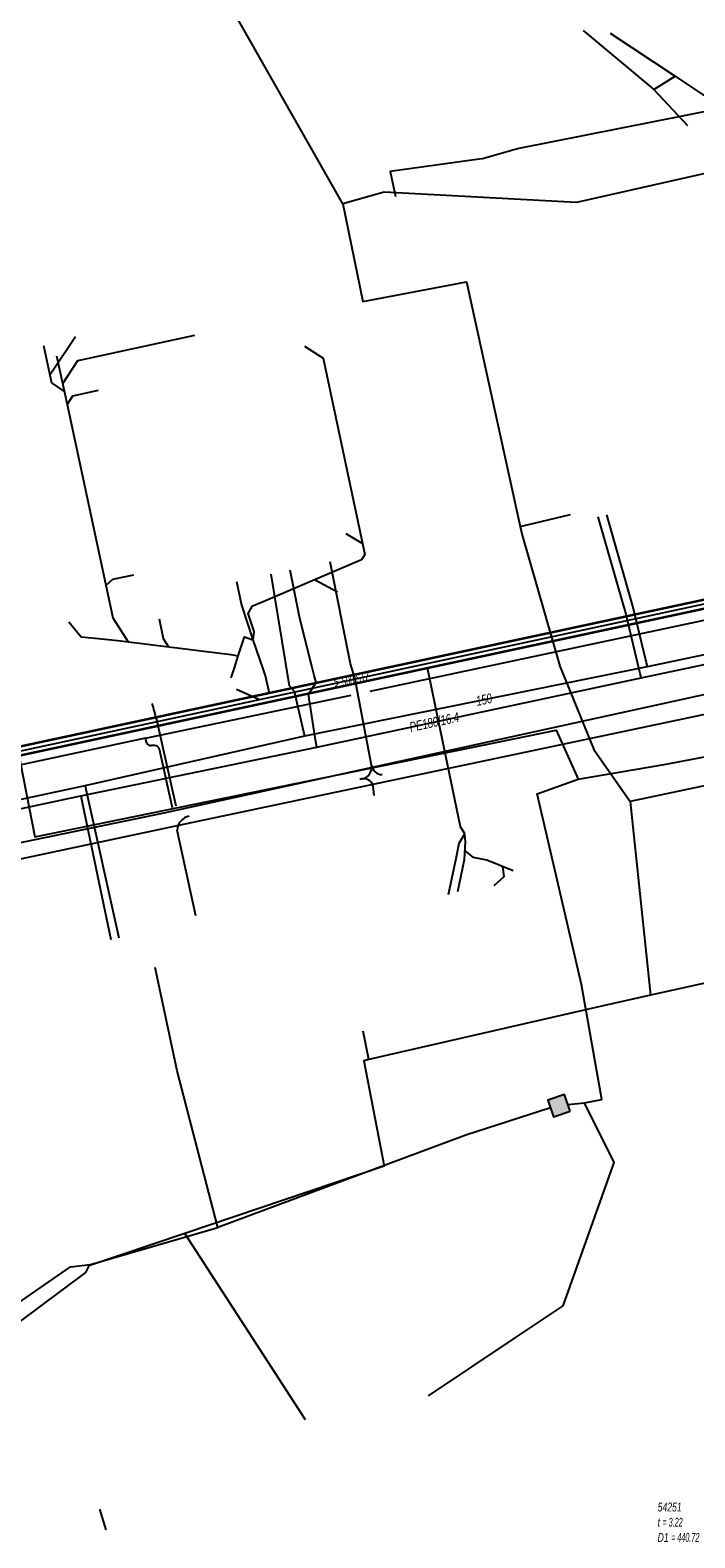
# Model space of a CAD drawing. Header units: metres. Extents: x 2695563 to 2696938, y 1260544 to 1262032.
# Tile 125 of 256: x 2695819 to 2695857, y 1261323 to 1261408. Entities that reach past the tile are written whole.
import ezdxf

# ---------------------------------------------------------------- set-up
doc = ezdxf.new("R2010")
doc.units = ezdxf.units.M
doc.linetypes.add('AUSGEZOGEN', pattern=[0])
for name, color, linetype in [('AW_LK_ Haltung Text', 7, 'AUSGEZOGEN'), ('AW_LK_Haltung', 24, 'AUSGEZOGEN'), ('AW_LK_Normschacht Text', 24, 'AUSGEZOGEN'), ('EW_LK_Trasseabs', 1, 'AUSGEZOGEN'), ('EW_LK_Trasserand', 1, 'AUSGEZOGEN'), ('FM_LK_SW_BAUWERK', 94, 'AUSGEZOGEN'), ('FM_LK_SW_TRASSEKANTE', 94, 'AUSGEZOGEN'), ('GA_LK_Leitung', 32, 'AUSGEZOGEN'), ('GA_LK_Leitung_Text', 32, 'AUSGEZOGEN'), ('TV_LK_LEITUNG', 92, 'AUSGEZOGEN'), ('WA_LK_Leitung', 171, 'AUSGEZOGEN'), ('WA_LK_Leitung_Text', 171, 'AUSGEZOGEN')]:
    doc.layers.add(name, color=color, linetype=linetype)
doc.styles.add('ARIAL', font='arial.ttf')

# ---------------------------------------------------------------- blocks, each defined once
blk = doc.blocks.new('COMPLEXOBJECT_1759')
at = {"layer": 'EW_LK_Trasserand', "color": 1, "linetype": 'AUSGEZOGEN', "transparency": 33554687}
for p, q in [((5910.912, 11349.615), (5910.529, 11350.201)), ((5866.665, 11321.148), (5813.527, 11285.8)), ((5804.582, 11281.235), (5804.642, 11280.564))]:
    blk.add_line(p, q, dxfattribs=at)
for centre, radius, start, end in [((12237.539, 1750.09), 11497.529, 123.3871155, 123.6493027), ((11122.357, 3433.049), 9477.931, 123.3567577, 123.6746588), ((1044.268, 18519.49), 8665.087, 303.3973523, 303.8194995), ((3946.027, 14114.71), 3389.733, 303.327136, 303.430732), ((3944.482, 14116.481), 3392.733, 303.332482, 303.436034), ((5804.394, 11288.572), 7.34, 271.466, 303.1619), ((5804.392, 11288.574), 8.013, 271.78428, 303.17134)]:
    blk.add_arc(centre, radius, start, end, dxfattribs=at)
blk = doc.blocks.new('COMPLEXOBJECT_2154')
at = {"layer": 'EW_LK_Trasseabs', "color": 1, "linetype": 'AUSGEZOGEN', "transparency": 33554687}
blk.add_line((5853.921, 11307.798), (5886.478, 11329.536), dxfattribs=at)
blk.add_arc((5854.361, 11307.148), 0.785, 124.08831, 207.41331, dxfattribs=at)
blk = doc.blocks.new('COMPLEXOBJECT_2363')
at = {"layer": 'EW_LK_Trasseabs', "color": 1, "linetype": 'AUSGEZOGEN', "transparency": 33554687}
blk.add_line((5826.497, 11364.464), (5825.387, 11369.363), dxfattribs=at)
blk.add_arc((5810.473, 11365.666), 15.366, 13.92278, 17.56509, dxfattribs=at)
blk = doc.blocks.new('COMPLEXOBJECT_2371')
at = {"layer": 'EW_LK_Trasseabs', "color": 1, "linetype": 'AUSGEZOGEN', "transparency": 33554687}
for p, q in [((5825.266, 11367.905), (5825.07, 11367.908)), ((5826.293, 11364.363), (5825.547, 11367.705))]:
    blk.add_line(p, q, dxfattribs=at)
blk.add_lwpolyline([(5824.819, 11368.044), (5824.755, 11368.32), (5807.159, 11364.55)], dxfattribs=at)
for centre, radius, start, end in [((5825.043, 11368.158), 0.251, 206.89509, 276.20435), ((5825.24, 11367.571), 0.335, 23.62397, 85.49379)]:
    blk.add_arc(centre, radius, start, end, dxfattribs=at)
blk = doc.blocks.new('COMPLEXOBJECT_2375')
at = {"layer": 'EW_LK_Trasseabs', "color": 1, "linetype": 'AUSGEZOGEN', "transparency": 33554687}
blk.add_line((5858.1, 11406.904), (5850.955, 11421.563), dxfattribs=at)
blk.add_arc((5843.836, 11418.692), 7.676, 21.96048, 39.02672, dxfattribs=at)
blk = doc.blocks.new('COMPLEXOBJECT_2526')
at = {"layer": 'EW_LK_Trasseabs', "color": 1, "linetype": 'AUSGEZOGEN', "transparency": 33554687}
blk.add_line((5827.603, 11358.238), (5826.546, 11363.105), dxfattribs=at)
blk.add_arc((5827.394, 11363.057), 0.85, 100.81317, 176.78407, dxfattribs=at)
blk = doc.blocks.new('COMPLEXOBJECT_2697')
at = {"layer": 'EW_LK_Trasseabs', "color": 1, "linetype": 'AUSGEZOGEN', "transparency": 33554687}
blk.add_line((5837.74, 11365.077), (5837.697, 11365.599), dxfattribs=at)
blk.add_arc((5837.15, 11365.458), 0.565, 14.50588, 112.54439, dxfattribs=at)

msp = doc.modelspace()

# ---------------------------------------------------------------- hatches: boundary and pattern name
at = {"layer": 'EW_LK_Trasserand', "lineweight": 18, "transparency": 33554687}
h = msp.add_hatch(dxfattribs=at)
h.set_pattern_fill('MUSTER', color=1, scale=6075, style=0, pattern_type=2)
h.set_pattern_definition([(0, (2708005, 1273150), (6075, 6075), [6075, -6075]), (90, (2708005, 1273150), (-6075, 6075), [6075, -6075])])
h.paths.add_polyline_path([(2695769.415, 1261351.038), (2695783.574, 1261353.972), (2695811.465, 1261359.766), (2695827.707, 1261363.203), (2695861.826, 1261370.411), (2695866.471, 1261371.436), (2695866.301, 1261372.261), (2695859.854, 1261371.135), (2695826.752, 1261363.872), (2695810.328, 1261360.481), (2695797.252, 1261357.688), (2695780.191, 1261353.997), (2695769.299, 1261351.597)], flags=0)
at = {"layer": 'FM_LK_SW_BAUWERK', "transparency": 33554687}
msp.add_hatch(color=7, dxfattribs=at).paths.add_polyline_path([(2695849.856, 1261346.939), (2695849.539, 1261347.887), (2695848.591, 1261347.57), (2695848.908, 1261346.621)])

# ---------------------------------------------------------------- linework, layer by layer
at = {"layer": 'AW_LK_Haltung', "color": 24, "linetype": 'AUSGEZOGEN', "transparency": 33554687}
for p, q in [((2695850.589, 1261408.345), (2695854.619, 1261404.99)), ((2695852.138, 1261408.193), (2695855.822, 1261405.746)), ((2695854.619, 1261404.99), (2695855.831, 1261405.752)), ((2695856.543, 1261402.92), (2695854.613, 1261404.984)), ((2695821.734, 1261390.941), (2695820.283, 1261388.768)), ((2695828.507, 1261391.005), (2695822.045, 1261389.614)), ((2695819.92, 1261390.454), (2695820.378, 1261388.329)), ((2695820.663, 1261389.856), (2695821.258, 1261387.092)), ((2695820.378, 1261388.329), (2695821.1, 1261387.825)), ((2695837.115, 1261379.771), (2695838.058, 1261379.205)), ((2695830.892, 1261377.037), (2695831.175, 1261375.686)), ((2695836.628, 1261376.428), (2695835.332, 1261377.132)), ((2695831.175, 1261375.686), (2695831.821, 1261373.722)), ((2695830.564, 1261372.888), (2695830.99, 1261372.804)), ((2695830.581, 1261371.555), (2695830.77, 1261372.126)), ((2695830.899, 1261370.918), (2695832.208, 1261370.337)), ((2695844.367, 1261361.363), (2695843.871, 1261361.746)), ((2695842.94, 1261359.25), (2695843.39, 1261361.386)), ((2695843.475, 1261359.425), (2695843.843, 1261361.245)), ((2695845.127, 1261361.199), (2695844.367, 1261361.363)), ((2695846.609, 1261360.594), (2695845.119, 1261361.199)), ((2695823.102, 1261324.325), (2695823.458, 1261323.164))]:
    msp.add_line(p, q, dxfattribs=at)
at = {"layer": 'AW_LK_Haltung', "linetype": 'AUSGEZOGEN', "transparency": 33554687}
for p, q in [((2695806.428, 1261365.079), (2695868.327, 1261378.367)), ((2695806.433, 1261365.059), (2695868.332, 1261378.347)), ((2695806.437, 1261365.04), (2695868.336, 1261378.328)), ((2695806.533, 1261364.59), (2695868.432, 1261377.878)), ((2695806.537, 1261364.571), (2695868.436, 1261377.859)), ((2695806.542, 1261364.551), (2695868.441, 1261377.839))]:
    msp.add_line(p, q, dxfattribs=at)
at = {"layer": 'AW_LK_Haltung', "color": 255, "transparency": 33554687}
msp.add_line((2695806.485, 1261364.815), (2695868.384, 1261378.103), dxfattribs=at)
at = {"layer": 'AW_LK_Haltung', "color": 24, "linetype": 'AUSGEZOGEN', "transparency": 33554687}
for points in [[(2695855.831, 1261405.752), (2695859.431, 1261403.343), (2695859.53, 1261403.066), (2695859.664, 1261402.985)], [(2695834.747, 1261390.411), (2695835.815, 1261389.719), (2695838.193, 1261378.57), (2695838.001, 1261378.273), (2695832.41, 1261375.883)], [(2695822.045, 1261389.614), (2695821.849, 1261389.572), (2695821.005, 1261388.265)], [(2695823.031, 1261387.883), (2695821.564, 1261387.567), (2695821.258, 1261387.092), (2695823.867, 1261374.97), (2695824.741, 1261373.617)], [(2695825.032, 1261377.398), (2695823.843, 1261377.142), (2695823.471, 1261376.808)], [(2695832.41, 1261375.883), (2695831.763, 1261375.62), (2695831.539, 1261375.224), (2695831.88, 1261374.187), (2695831.829, 1261373.722)], [(2695821.356, 1261374.745), (2695822.056, 1261373.896), (2695822.852, 1261373.818)], [(2695826.488, 1261374.909), (2695826.724, 1261373.801), (2695827.026, 1261373.331)], [(2695822.852, 1261373.818), (2695824.146, 1261373.691), (2695830.564, 1261372.888)], [(2695830.77, 1261372.126), (2695830.99, 1261372.804), (2695831.344, 1261373.896), (2695831.821, 1261373.722)], [(2695831.829, 1261373.722), (2695832.393, 1261372.072), (2695832.548, 1261371.625), (2695832.749, 1261370.688)], [(2695843.877, 1261362.694), (2695843.632, 1261363.101), (2695841.746, 1261372.129)], [(2695843.39, 1261361.386), (2695843.544, 1261362.167), (2695843.877, 1261362.694)], [(2695843.843, 1261361.245), (2695843.899, 1261362.247), (2695843.877, 1261362.694)], [(2695845.54, 1261359.763), (2695846.11, 1261360.281), (2695846.035, 1261360.827)]]:
    msp.add_lwpolyline(points, dxfattribs=at)
at = {"layer": 'EW_LK_Trasseabs', "color": 1, "linetype": 'AUSGEZOGEN', "transparency": 33554687}
for p, q in [((2695837.372, 1261372.359), (2695836.212, 1261378.154)), ((2695838.48, 1261370.806), (2695859.315, 1261375.244)), ((2695825.725, 1261368.13), (2695837.41, 1261370.58))]:
    msp.add_line(p, q, dxfattribs=at)
msp.add_lwpolyline([(2695838.565, 1261366.592), (2695837.619, 1261371.567), (2695837.372, 1261372.359)], dxfattribs=at)
for centre, radius, start, end in [((2695837.895, 1261366.482), 0.679, 281.58292, 9.34991), ((2695839.199, 1261366.706), 0.644, 190.24326, 268.07784)]:
    msp.add_arc(centre, radius, start, end, dxfattribs=at)
at = {"layer": 'EW_LK_Trasserand', "color": 1, "linetype": 'AUSGEZOGEN', "transparency": 33554687}
msp.add_lwpolyline([(2695769.415, 1261351.038), (2695783.574, 1261353.972), (2695811.465, 1261359.766), (2695827.707, 1261363.203), (2695861.826, 1261370.411), (2695866.471, 1261371.436), (2695866.301, 1261372.261), (2695859.854, 1261371.135), (2695826.752, 1261363.872), (2695810.328, 1261360.481), (2695797.252, 1261357.688), (2695780.191, 1261353.997), (2695769.299, 1261351.597), (2695769.415, 1261351.038)], close=True, dxfattribs=at)
at = {"layer": 'FM_LK_SW_BAUWERK', "color": 94, "transparency": 33554687}
msp.add_lwpolyline([(2695849.856, 1261346.939), (2695849.539, 1261347.887), (2695848.591, 1261347.57), (2695848.908, 1261346.621), (2695849.856, 1261346.939)], close=True, dxfattribs=at)
at = {"layer": 'FM_LK_SW_TRASSEKANTE', "color": 94, "linetype": 'AUSGEZOGEN', "transparency": 33554687}
for points in [[(2695860.7, 1261401.82), (2695858.417, 1261403.92), (2695846.942, 1261401.639), (2695846.728, 1261401.579), (2695844.871, 1261401.059), (2695844.688, 1261401.034), (2695839.622, 1261400.331), (2695839.922, 1261398.912)], [(2695802.253, 1261394.433), (2695807.147, 1261395.454), (2695812.75, 1261396.644), (2695819.42, 1261362.523), (2695849.063, 1261368.583), (2695850.317, 1261365.803)], [(2695850.317, 1261365.803), (2695855.208, 1261366.631), (2695865.257, 1261368.56)], [(2695849.728, 1261347.321), (2695850.665, 1261347.412), (2695851.66, 1261347.6), (2695850.499, 1261354.138), (2695847.975, 1261364.964), (2695850.317, 1261365.803)], [(2695829.827, 1261340.339), (2695827.516, 1261349.238), (2695826.891, 1261352.172), (2695826.265, 1261355.106)], [(2695848.737, 1261347.132), (2695843.932, 1261345.581), (2695829.827, 1261340.339)], [(2695841.802, 1261330.763), (2695846.79, 1261334.098), (2695849.45, 1261335.877), (2695852.358, 1261344.022), (2695850.665, 1261347.412)], [(2695808.682, 1261329.269), (2695821.463, 1261338.093), (2695822.595, 1261338.238), (2695829.827, 1261340.339)]]:
    msp.add_lwpolyline(points, dxfattribs=at)
at = {"layer": 'GA_LK_Leitung', "color": 32, "linetype": 'AUSGEZOGEN', "transparency": 33554687}
for points in [[(2695800.392, 1261360.316), (2695818.038, 1261364.006), (2695822.044, 1261364.861), (2695835.45, 1261367.629), (2695853.887, 1261371.559), (2695887.563, 1261378.677), (2695916.357, 1261384.81), (2695936.263, 1261388.959), (2695946.214, 1261392.499), (2695963.5, 1261404.076), (2695969.89, 1261405.928), (2695976.248, 1261406.029), (2695984.804, 1261402.593), (2695991.519, 1261395.725), (2695995.33, 1261399.381), (2695995.607, 1261399.093), (2695995.704, 1261398.992)], [(2695852.979, 1261375.38), (2695852.904, 1261375.642), (2695851.456, 1261380.712)], [(2695835.31, 1261371.703), (2695835.177, 1261372.229), (2695834.491, 1261374.932), (2695833.941, 1261377.677)], [(2695853.887, 1261371.559), (2695853.79, 1261371.968), (2695852.979, 1261375.38)], [(2695835.45, 1261367.629), (2695835.385, 1261368.044), (2695834.98, 1261370.64), (2695835.415, 1261371.289), (2695835.31, 1261371.703)], [(2695822.044, 1261364.861), (2695822.124, 1261364.475), (2695823.744, 1261356.701)]]:
    msp.add_lwpolyline(points, dxfattribs=at)
at = {"layer": 'TV_LK_LEITUNG', "color": 92, "linetype": 'AUSGEZOGEN', "transparency": 33554687}
for p, q in [((2695836.928, 1261398.499), (2695827.994, 1261414.239)), ((2695847.017, 1261380.169), (2695849.883, 1261380.85)), ((2695853.258, 1261364.546), (2695854.418, 1261353.53)), ((2695858.453, 1261354.427), (2695854.418, 1261353.53)), ((2695838.42, 1261349.874), (2695838.087, 1261351.491)), ((2695834.809, 1261329.403), (2695827.947, 1261339.994)), ((2695822.304, 1261337.774), (2695816.756, 1261333.636))]:
    msp.add_line(p, q, dxfattribs=at)
for points in [[(2695868.169, 1261404.08), (2695864.999, 1261401.897), (2695850.216, 1261398.569), (2695839.293, 1261399.153), (2695836.928, 1261398.499)], [(2695836.928, 1261398.499), (2695838.073, 1261392.953), (2695843.967, 1261394.059), (2695847.017, 1261380.169)], [(2695847.017, 1261380.169), (2695847.128, 1261379.665), (2695849.265, 1261372.22), (2695851.21, 1261367.494), (2695853.258, 1261364.546)], [(2695900.584, 1261370.99), (2695896.938, 1261376.152), (2695893.613, 1261373.986), (2695891.699, 1261373.929), (2695887.127, 1261372.499), (2695871.932, 1261368.472), (2695853.258, 1261364.546)], [(2695854.418, 1261353.53), (2695851.568, 1261352.896), (2695838.42, 1261349.874)], [(2695838.42, 1261349.874), (2695838.128, 1261349.81), (2695839.275, 1261343.819), (2695827.947, 1261339.994)], [(2695827.947, 1261339.994), (2695822.497, 1261338.154), (2695822.304, 1261337.774)]]:
    msp.add_lwpolyline(points, dxfattribs=at)
at = {"layer": 'WA_LK_Leitung', "color": 7, "linetype": 'AUSGEZOGEN', "transparency": 33554687}
for p, q in [((2695853.426, 1261375.635), (2695851.946, 1261380.819)), ((2695833.903, 1261371.113), (2695832.862, 1261377.451))]:
    msp.add_line(p, q, dxfattribs=at)
for points in [[(2695781.007, 1261356.667), (2695790.243, 1261358.632), (2695794.076, 1261359.483), (2695798.651, 1261360.449), (2695818.405, 1261364.614), (2695822.281, 1261365.449), (2695834.766, 1261368.271), (2695854.245, 1261372.205), (2695858.672, 1261373.143), (2695868.6, 1261375.283), (2695885.597, 1261378.819), (2695910.29, 1261384.023), (2695916.731, 1261385.406), (2695936.187, 1261389.481), (2695946.088, 1261393.037), (2695963.14, 1261404.657), (2695967.152, 1261405.885), (2695967.803, 1261406.084)], [(2695854.245, 1261372.205), (2695854.194, 1261372.419), (2695853.426, 1261375.635)], [(2695834.766, 1261368.271), (2695834.717, 1261368.485), (2695834.19, 1261370.782), (2695833.903, 1261371.113)], [(2695822.281, 1261365.449), (2695822.329, 1261365.234), (2695824.203, 1261356.799)]]:
    msp.add_lwpolyline(points, dxfattribs=at)

# ---------------------------------------------------------------- block references
at = {"layer": 'EW_LK_Trasseabs', "color": 1, "linetype": 'AUSGEZOGEN', "lineweight": -3, "transparency": 33554687}
for name in ['COMPLEXOBJECT_2375', 'COMPLEXOBJECT_2363', 'COMPLEXOBJECT_2371', 'COMPLEXOBJECT_2697', 'COMPLEXOBJECT_2526', 'COMPLEXOBJECT_2154']:
    msp.add_blockref(name, (2690000.97, 1249999.81), dxfattribs=at)
at = {"layer": 'EW_LK_Trasserand', "color": 1, "linetype": 'AUSGEZOGEN', "lineweight": -3, "transparency": 33554687}
msp.add_blockref('COMPLEXOBJECT_1759', (2690000.97, 1249999.81), dxfattribs=at)

# ---------------------------------------------------------------- texts
at = {"layer": 'AW_LK_ Haltung Text', "color": 24, "transparency": 33554687, "insert": (2695837.436, 1261371.454), "char_height": 0.55705, "width": 2.75543, "attachment_point": 5, "rotation": 12.1158, "style": 'ARIAL'}
msp.add_mtext('\\A1;{\\fArial|i1|b0;\\H0.557054;\\W0.700000;\\C24;> \\W0.490000;500 STZ}\\P', dxfattribs=at)
at = {"layer": 'AW_LK_Normschacht Text', "color": 24, "transparency": 33554687, "insert": (2695854.827, 1261324.705), "char_height": 0.50641, "width": 2.83648, "attachment_point": 1, "line_spacing_factor": 1.024096, "style": 'ARIAL'}
msp.add_mtext('\\A1;{\\fArial|i1|b0;\\H0.506413;\\W0.694955;\\C24;54251}\\P{\\fArial|i1|b0;\\H0.505000;\\W0.694955;\\C24;t \\W0.486468;= 3.22}\\P{\\fArial|i1|b0;\\H0.505000;\\W0.694955;\\C24;D1 \\W0.486468;= 440.72}\\P{\\fArial|i1|b0;\\H0.505000;\\W0.694955;\\C24;A1 \\W0.486468;= 437.53}\\P{\\fArial|i1|b0;\\H0.505000;\\W0.694955;\\C24;A2 \\W0.486468;= 437.50}\\P', dxfattribs=at)
at = {"layer": 'GA_LK_Leitung_Text', "color": 32, "transparency": 33554687, "insert": (2695842.134, 1261369.048), "char_height": 0.55825, "width": 3.05768, "attachment_point": 5, "rotation": 12.033, "style": 'ARIAL'}
msp.add_mtext('\\A1;{\\fArial|i1|b0;\\H0.558250;\\W0.700000;\\C32;PE180/16.4}\\P', dxfattribs=at)
at = {"layer": 'WA_LK_Leitung_Text', "color": 7, "transparency": 33554687, "insert": (2695844.96, 1261370.325), "char_height": 0.55426, "width": 1.10014, "attachment_point": 5, "rotation": 11.4183, "style": 'ARIAL'}
msp.add_mtext('\\A1;{\\fArial|i1|b0;\\H0.554263;\\W0.700000;\\C7;150}\\P', dxfattribs=at)

doc.saveas('drawing.dxf')
